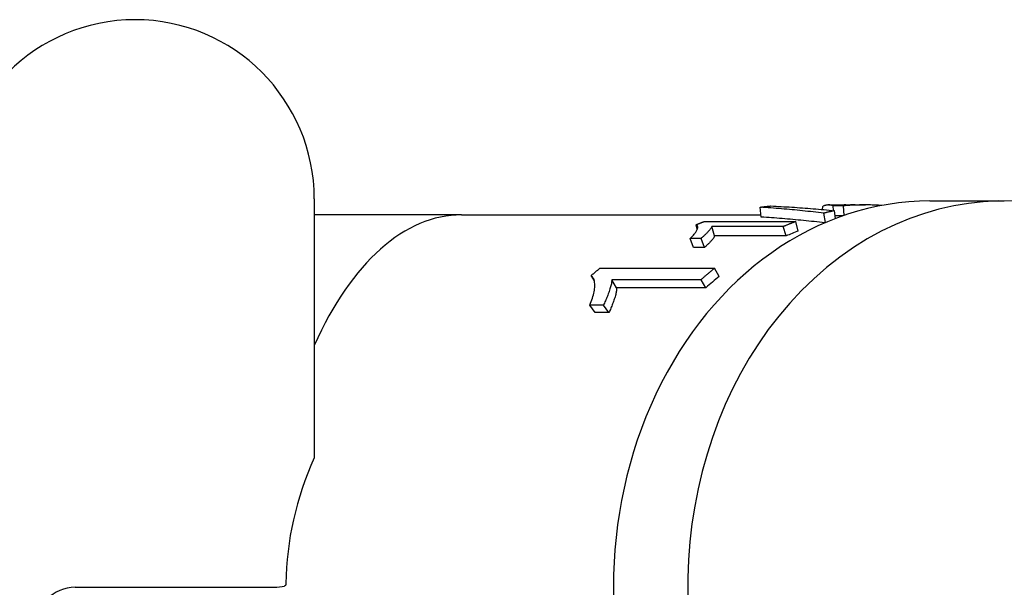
# Model space of a CAD drawing. Header units: millimetres. Extents: x 261 to 558, y -63 to 320.
# Tile 7 of 13: x 291 to 340, y 287 to 316. Entities that reach past the tile are written whole.
import ezdxf

# ---------------------------------------------------------------- set-up
doc = ezdxf.new("R2010")
doc.units = ezdxf.units.MM
doc.layers.add('Detail', color=2, linetype='Continuous')

msp = doc.modelspace()

# ---------------------------------------------------------------- linework, layer by layer
at = {"layer": 'Detail'}
for p, q in [((305.373, 306.594), (305.373, 293.596)), ((327.81, 305.683), (327.765, 306.18)), ((330.902, 306.061), (330.914, 306.223)), ((331.205, 306.294), (331.987, 306.294)), ((331.956, 306.248), (331.438, 306.248)), ((331.452, 306.007), (331.438, 306.248)), ((331.983, 305.768), (331.956, 306.248)), ((332.529, 306.294), (333.047, 306.294)), ((336.29, 306.494), (340.018, 306.494)), ((312.773, 305.794), (305.373, 305.794)), ((312.773, 305.794), (327.8, 305.794)), ((331.05, 305.41), (330.969, 305.879)), ((331.549, 305.611), (331.492, 306.003)), ((331.928, 305.749), (331.529, 305.749)), ((324.609, 305.069), (324.545, 305.301)), ((324.95, 305.459), (329.556, 305.459)), ((328.928, 305.207), (325.339, 305.207)), ((325.475, 304.736), (325.339, 305.207)), ((329.064, 304.736), (328.928, 305.207)), ((329.676, 304.981), (329.556, 305.459)), ((324.794, 304.611), (324.249, 304.611)), ((324.417, 304.155), (324.249, 304.611)), ((324.962, 304.155), (324.794, 304.611)), ((329.064, 304.736), (325.475, 304.736)), ((324.962, 304.155), (324.417, 304.155)), ((319.719, 303.115), (325.477, 303.115)), ((325.702, 302.698), (325.477, 303.115)), ((319.438, 302.477), (319.28, 302.748)), ((324.799, 302.537), (320.314, 302.537)), ((320.557, 302.135), (320.314, 302.537)), ((325.042, 302.135), (320.557, 302.135)), ((325.042, 302.135), (324.799, 302.537)), ((319.89, 301.259), (319.208, 301.259)), ((319.485, 300.891), (319.208, 301.259)), ((320.167, 300.891), (319.89, 301.259)), ((320.167, 300.891), (319.485, 300.891)), ((293.373, 287.094), (303.373, 287.094))]:
    msp.add_line(p, q, dxfattribs=at)
at = {"layer": 'Detail', "flags": 128}
for points in [[(327.765, 306.18), (327.787, 306.183), (327.809, 306.186), (327.831, 306.189), (327.853, 306.192), (327.876, 306.194), (327.898, 306.197), (327.92, 306.2), (327.942, 306.202), (327.964, 306.205), (327.986, 306.208), (328.008, 306.21), (328.03, 306.213), (328.053, 306.215), (328.075, 306.218), (328.097, 306.22), (328.119, 306.222), (328.141, 306.225), (328.163, 306.227), (328.185, 306.229), (328.208, 306.232), (328.23, 306.234), (328.252, 306.236), (328.274, 306.238), (328.296, 306.24)], [(330.969, 305.879), (330.835, 305.895), (330.701, 305.911), (330.567, 305.927), (330.433, 305.942), (330.299, 305.957), (330.165, 305.972), (330.032, 305.986), (329.898, 306), (329.764, 306.014), (329.631, 306.027), (329.497, 306.04), (329.364, 306.053), (329.23, 306.065), (329.097, 306.077), (328.964, 306.089), (328.83, 306.1), (328.697, 306.112), (328.564, 306.122), (328.431, 306.133), (328.297, 306.143), (328.164, 306.153), (328.031, 306.162), (327.898, 306.171), (327.765, 306.18)], [(328.296, 306.24), (328.429, 306.234), (328.562, 306.227), (328.695, 306.221), (328.828, 306.214), (328.961, 306.206), (329.094, 306.198), (329.227, 306.19), (329.36, 306.182), (329.493, 306.173), (329.626, 306.164), (329.759, 306.155), (329.892, 306.145), (330.025, 306.135), (330.158, 306.125), (330.291, 306.114), (330.425, 306.103), (330.558, 306.091), (330.691, 306.08), (330.825, 306.068), (330.958, 306.056), (331.092, 306.043), (331.225, 306.03), (331.359, 306.017), (331.492, 306.003)], [(331.438, 306.248), (331.416, 306.256), (331.394, 306.264), (331.372, 306.27), (331.35, 306.276), (331.329, 306.281), (331.307, 306.285), (331.285, 306.289), (331.263, 306.291), (331.242, 306.293), (331.22, 306.294), (331.198, 306.294), (331.176, 306.294), (331.155, 306.292), (331.133, 306.29), (331.111, 306.287), (331.089, 306.283), (331.068, 306.278), (331.046, 306.273), (331.024, 306.266), (331.002, 306.259), (330.98, 306.251), (330.958, 306.243), (330.936, 306.233), (330.914, 306.223)], [(333.869, 306.268), (333.79, 306.273), (333.71, 306.277), (333.63, 306.281), (333.551, 306.285), (333.471, 306.287), (333.391, 306.29), (333.311, 306.292), (333.231, 306.293), (333.152, 306.294), (333.072, 306.294), (332.992, 306.294), (332.912, 306.294), (332.832, 306.293), (332.753, 306.291), (332.673, 306.289), (332.593, 306.286), (332.513, 306.283), (332.434, 306.28), (332.354, 306.276), (332.274, 306.271), (332.195, 306.266), (332.115, 306.261), (332.035, 306.255), (331.956, 306.248)], [(332.088, 306.287), (332.084, 306.287), (332.08, 306.288), (332.076, 306.289), (332.072, 306.289), (332.067, 306.29), (332.063, 306.29), (332.059, 306.291), (332.055, 306.291), (332.05, 306.291), (332.046, 306.292), (332.042, 306.292), (332.038, 306.292), (332.033, 306.293), (332.029, 306.293), (332.025, 306.293), (332.021, 306.294), (332.016, 306.294), (332.012, 306.294), (332.008, 306.294), (332.004, 306.294), (332, 306.294), (331.995, 306.294), (331.991, 306.294), (331.987, 306.294)], [(331.015, 305.395), (330.881, 305.41), (330.747, 305.425), (330.613, 305.44), (330.479, 305.455), (330.345, 305.469), (330.211, 305.483), (330.078, 305.497), (329.944, 305.51), (329.81, 305.523), (329.677, 305.536), (329.543, 305.549), (329.409, 305.561), (329.276, 305.573), (329.142, 305.584), (329.009, 305.596), (328.876, 305.607), (328.742, 305.617), (328.609, 305.628), (328.476, 305.638), (328.342, 305.647), (328.209, 305.657), (328.076, 305.666), (327.943, 305.675), (327.81, 305.683)], [(331.492, 306.003), (331.471, 305.998), (331.449, 305.994), (331.427, 305.989), (331.405, 305.984), (331.383, 305.979), (331.361, 305.974), (331.339, 305.969), (331.317, 305.964), (331.296, 305.959), (331.274, 305.954), (331.252, 305.949), (331.23, 305.944), (331.208, 305.939), (331.187, 305.933), (331.165, 305.928), (331.143, 305.923), (331.121, 305.918), (331.099, 305.912), (331.078, 305.907), (331.056, 305.901), (331.034, 305.896), (331.012, 305.89), (330.991, 305.885), (330.969, 305.879)], [(324.249, 304.611), (324.295, 304.656), (324.338, 304.7), (324.378, 304.742), (324.415, 304.783), (324.45, 304.822), (324.481, 304.86), (324.509, 304.897), (324.535, 304.932), (324.557, 304.966), (324.576, 304.999), (324.592, 305.03), (324.605, 305.061), (324.616, 305.089), (324.623, 305.116), (324.628, 305.142), (324.63, 305.165), (324.629, 305.188), (324.626, 305.208), (324.619, 305.227), (324.61, 305.245), (324.598, 305.261), (324.583, 305.276), (324.565, 305.289), (324.545, 305.301)], [(324.545, 305.301), (324.562, 305.308), (324.579, 305.315), (324.595, 305.321), (324.612, 305.328), (324.629, 305.335), (324.646, 305.342), (324.663, 305.348), (324.68, 305.355), (324.696, 305.362), (324.713, 305.368), (324.73, 305.375), (324.747, 305.382), (324.764, 305.388), (324.781, 305.395), (324.798, 305.401), (324.815, 305.408), (324.832, 305.414), (324.849, 305.421), (324.866, 305.427), (324.882, 305.434), (324.899, 305.44), (324.916, 305.446), (324.933, 305.453), (324.95, 305.459)], [(325.339, 305.207), (325.334, 305.191), (325.326, 305.174), (325.316, 305.155), (325.304, 305.136), (325.29, 305.115), (325.275, 305.094), (325.257, 305.071), (325.238, 305.047), (325.217, 305.023), (325.194, 304.997), (325.169, 304.969), (325.142, 304.941), (325.115, 304.912), (325.087, 304.883), (325.059, 304.855), (325.03, 304.826), (325.001, 304.798), (324.973, 304.771), (324.944, 304.743), (324.914, 304.716), (324.885, 304.689), (324.855, 304.663), (324.825, 304.637), (324.794, 304.611)], [(329.556, 305.459), (329.53, 305.449), (329.504, 305.439), (329.477, 305.429), (329.451, 305.419), (329.425, 305.409), (329.398, 305.399), (329.372, 305.389), (329.346, 305.379), (329.32, 305.369), (329.293, 305.358), (329.267, 305.348), (329.241, 305.337), (329.215, 305.327), (329.189, 305.316), (329.163, 305.306), (329.136, 305.295), (329.11, 305.284), (329.084, 305.273), (329.058, 305.262), (329.032, 305.252), (329.006, 305.241), (328.98, 305.23), (328.954, 305.219), (328.928, 305.207)], [(325.475, 304.736), (325.47, 304.72), (325.463, 304.703), (325.455, 304.685), (325.444, 304.666), (325.432, 304.646), (325.417, 304.625), (325.401, 304.603), (325.383, 304.58), (325.364, 304.556), (325.342, 304.53), (325.319, 304.504), (325.293, 304.476), (325.267, 304.448), (325.241, 304.42), (325.214, 304.392), (325.187, 304.365), (325.16, 304.337), (325.133, 304.31), (325.105, 304.284), (325.077, 304.257), (325.049, 304.231), (325.02, 304.205), (324.991, 304.18), (324.962, 304.155)], [(319.28, 302.748), (319.298, 302.764), (319.316, 302.779), (319.334, 302.795), (319.353, 302.811), (319.371, 302.826), (319.389, 302.842), (319.407, 302.857), (319.425, 302.873), (319.444, 302.888), (319.462, 302.903), (319.48, 302.919), (319.498, 302.934), (319.517, 302.949), (319.535, 302.964), (319.553, 302.98), (319.572, 302.995), (319.59, 303.01), (319.608, 303.025), (319.627, 303.04), (319.645, 303.055), (319.664, 303.07), (319.682, 303.085), (319.701, 303.1), (319.719, 303.115)], [(325.477, 303.115), (325.448, 303.092), (325.419, 303.069), (325.391, 303.045), (325.362, 303.022), (325.333, 302.998), (325.305, 302.975), (325.276, 302.951), (325.248, 302.927), (325.22, 302.904), (325.191, 302.88), (325.163, 302.856), (325.135, 302.832), (325.106, 302.807), (325.078, 302.783), (325.05, 302.759), (325.022, 302.735), (324.994, 302.71), (324.966, 302.686), (324.938, 302.661), (324.91, 302.636), (324.882, 302.612), (324.854, 302.587), (324.827, 302.562), (324.799, 302.537)], [(319.208, 301.259), (319.246, 301.353), (319.281, 301.444), (319.313, 301.532), (319.341, 301.618), (319.367, 301.701), (319.39, 301.781), (319.409, 301.859), (319.426, 301.935), (319.439, 302.008), (319.449, 302.078), (319.456, 302.147), (319.459, 302.212), (319.46, 302.275), (319.457, 302.335), (319.452, 302.391), (319.445, 302.443), (319.434, 302.493), (319.421, 302.539), (319.405, 302.581), (319.386, 302.621), (319.364, 302.657), (319.339, 302.691), (319.311, 302.721), (319.28, 302.748)], [(320.314, 302.537), (320.313, 302.5), (320.311, 302.462), (320.306, 302.421), (320.3, 302.378), (320.292, 302.332), (320.282, 302.285), (320.27, 302.236), (320.256, 302.184), (320.24, 302.13), (320.222, 302.073), (320.203, 302.014), (320.182, 301.953), (320.16, 301.891), (320.137, 301.83), (320.114, 301.769), (320.091, 301.709), (320.067, 301.65), (320.043, 301.592), (320.019, 301.534), (319.994, 301.478), (319.969, 301.422), (319.943, 301.367), (319.917, 301.313), (319.89, 301.259)], [(320.557, 302.135), (320.558, 302.099), (320.556, 302.061), (320.553, 302.022), (320.548, 301.98), (320.541, 301.936), (320.532, 301.89), (320.521, 301.841), (320.509, 301.791), (320.495, 301.738), (320.479, 301.683), (320.461, 301.626), (320.441, 301.566), (320.421, 301.506), (320.4, 301.446), (320.378, 301.387), (320.357, 301.329), (320.335, 301.271), (320.312, 301.214), (320.289, 301.158), (320.265, 301.103), (320.241, 301.049), (320.217, 300.995), (320.192, 300.942), (320.167, 300.891)], [(303.95, 287.284), (303.95, 287.276), (303.949, 287.269), (303.948, 287.261), (303.947, 287.254), (303.945, 287.246), (303.943, 287.239), (303.941, 287.232), (303.939, 287.226), (303.936, 287.219), (303.933, 287.213), (303.93, 287.207), (303.927, 287.201), (303.924, 287.196), (303.92, 287.191), (303.917, 287.186), (303.913, 287.182), (303.909, 287.178), (303.905, 287.174), (303.901, 287.17), (303.896, 287.167), (303.892, 287.165), (303.888, 287.163), (303.883, 287.161), (303.879, 287.159)]]:
    msp.add_lwpolyline(points, dxfattribs=at)
at = {"layer": 'Detail'}
for centre, radius, start, end in [((296.373, 306.594), 9, 0, 180), ((293.373, 285.094), 2, 90, 180), ((303.373, 289.094), 2, 270, 284.6487)]:
    msp.add_arc(centre, radius, start, end, dxfattribs=at)
for centre, major_axis, ratio, start_param, end_param in [((340.018, 287.094), (0, 19.4), 0.819152, 5.351516, 9.933709), ((336.29, 287.094), (0, 19.4), 0.819152, 0, 3.141593), ((332.529, 287.094), (0, 19.2), 0.819152, 0, 0.028007), ((312.773, 287.094), (0, 18.7), 0.520567, 0, 0.863582), ((334.145, 287.094), (0, 18.7), 0.819152, 0.296039, 0.338103), ((334.145, 287.094), (0, -18.7), 0.819152, 3.72531, 3.777889), ((326.777, 287.094), (-22.828, 0), 0.819152, 5.928072, 6.273042)]:
    msp.add_ellipse(centre, major_axis=major_axis, ratio=ratio, start_param=start_param, end_param=end_param, dxfattribs=at)

doc.saveas('drawing.dxf')
